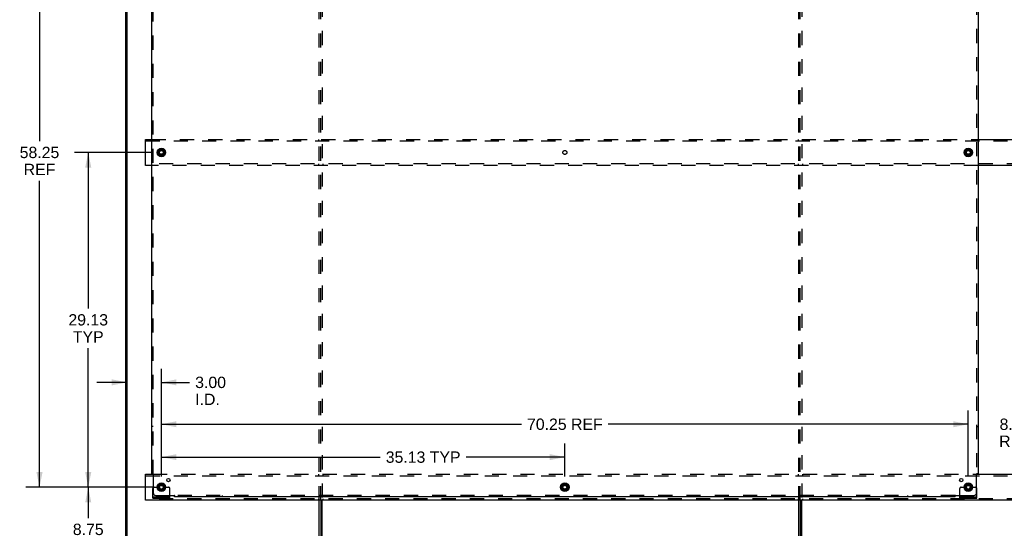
# Model space of a CAD drawing. Header units: inches. Extents: x 0 to 224, y 0 to 145.
# Tile 11 of 41: x 54 to 140, y 52 to 96. Entities that reach past the tile are written whole.
import ezdxf

# ---------------------------------------------------------------- set-up
doc = ezdxf.new("R2010")
doc.units = ezdxf.units.IN
doc.header["$LTSCALE"] = 12.302632
doc.header["$MEASUREMENT"] = 0
doc.linetypes.add('DOT', pattern=[0.2, 0.1, -0.1])
doc.linetypes.add('HIDDEN', pattern=[0.2, 0.1, -0.1])
doc.layers.get('0').update_dxf_attribs({"linetype": 'CONTINUOUS'})
for name, color, linetype in [('DEFAULT_2', 8, 'HIDDEN'), ('DIMENSIONS', 7, 'CONTINUOUS'), ('SUBPANELS', 7, 'CONTINUOUS')]:
    doc.layers.add(name, color=color, linetype=linetype)
doc.styles.get("Standard").update_dxf_attribs({"font": 'arial.ttf'})
doc.dimstyles.new('DIMSTYLE_1', dxfattribs={"dimtxt": 0.986842, "dimasz": 1.315789, "dimexe": 0.09, "dimexo": 0.07, "dimgap": 0.0375, "dimtad": 0, "dimtih": 1, "dimtoh": 1, "dimzin": 4, "dimdsep": 46, "dimtxsty": 'Standard', "dimblk": '_FILLED', "dimblk1": '_FILLED', "dimblk2": '_FILLED', "dimcen": 0.09, "dimadec": 3, "dimazin": 1, "dimtfac": 1, "dimtdec": 3, "dimtofl": 0, "dimtmove": 0, "dimatfit": 3, "dimldrblk": '_FILLED', "dimfxl": 0, "dimtolj": 1, "dimtzin": 4, "dimarcsym": 0})

# ---------------------------------------------------------------- blocks, each defined once
blk = doc.blocks.new('_FILLED')
at = {"color": 0, "linetype": 'ByBlock'}
blk.add_solid([(0, 0), (-1, 0.2), (-1, -0.2)], dxfattribs=at)
blk = doc.blocks.new('*D2')
at = {"layer": 'DIMENSIONS', "color": 2, "linetype": 'Continuous'}
for p, q in [((66.319, 56.345), (66.319, 62.088)), ((136.569, 56.345), (136.569, 62.088)), ((66.319, 60.904), (97.66, 60.904)), ((136.569, 60.904), (105.228, 60.904))]:
    blk.add_line(p, q, dxfattribs=at)
at = {"layer": 'DIMENSIONS', "color": 2, "linetype": 'Continuous', "xscale": 1.3157894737, "yscale": 1.3157894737, "zscale": 1.3157894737, "rotation": 180}
blk.add_blockref('_FILLED', (66.319, 60.904), dxfattribs=at)
at = {"layer": 'DIMENSIONS', "color": 2, "linetype": 'Continuous', "xscale": 1.3157894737, "yscale": 1.3157894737, "zscale": 1.3157894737}
blk.add_blockref('_FILLED', (136.569, 60.904), dxfattribs=at)
at = {"layer": 'DIMENSIONS', "color": 2, "linetype": 'Continuous', "insert": (101.444, 61.397), "char_height": 0.9868, "width": 6.58139, "attachment_point": 2, "line_spacing_factor": 0.9}
blk.add_mtext('70.25 REF', dxfattribs=at)
blk = doc.blocks.new('*D3')
at = {"layer": 'DIMENSIONS', "color": 2, "linetype": 'Continuous'}
for p, q in [((66.319, 56.345), (66.319, 59.226)), ((101.444, 56.345), (101.444, 59.226)), ((66.319, 58.042), (85.362, 58.042)), ((101.444, 58.042), (92.853, 58.042))]:
    blk.add_line(p, q, dxfattribs=at)
at = {"layer": 'DIMENSIONS', "color": 2, "linetype": 'Continuous', "xscale": 1.3157894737, "yscale": 1.3157894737, "zscale": 1.3157894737, "rotation": 180}
blk.add_blockref('_FILLED', (66.319, 58.042), dxfattribs=at)
at = {"layer": 'DIMENSIONS', "color": 2, "linetype": 'Continuous', "xscale": 1.3157894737, "yscale": 1.3157894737, "zscale": 1.3157894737}
blk.add_blockref('_FILLED', (101.444, 58.042), dxfattribs=at)
at = {"layer": 'DIMENSIONS', "color": 2, "linetype": 'Continuous', "insert": (89.108, 58.535), "char_height": 0.9868, "width": 6.50435, "attachment_point": 2, "line_spacing_factor": 0.9}
blk.add_mtext('35.13 TYP', dxfattribs=at)
blk = doc.blocks.new('*D4')
at = {"layer": 'DIMENSIONS', "color": 2, "linetype": 'Continuous'}
for p, q in [((65.398, 84.549), (58.768, 84.549)), ((59.952, 84.549), (59.952, 70.973)), ((59.952, 55.424), (59.952, 67.519)), ((65.398, 55.424), (58.768, 55.424))]:
    blk.add_line(p, q, dxfattribs=at)
at = {"layer": 'DIMENSIONS', "color": 2, "linetype": 'Continuous', "xscale": 1.3157894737, "yscale": 1.3157894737, "zscale": 1.3157894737}
for p, rotation in [((59.952, 84.549), 90), ((59.952, 55.424), 270)]:
    blk.add_blockref('_FILLED', p, dxfattribs=dict(at, rotation=rotation))
at = {"layer": 'DIMENSIONS', "color": 2, "linetype": 'Continuous', "insert": (59.952, 70.48), "char_height": 0.9868, "width": 3.44844, "attachment_point": 2, "line_spacing_factor": 0.9}
blk.add_mtext('29.13\\PTYP', dxfattribs=at)
blk = doc.blocks.new('*D5')
at = {"layer": 'DIMENSIONS', "color": 2, "linetype": 'Continuous'}
for p, q in [((65.563, 113.674), (54.525, 113.674)), ((55.709, 113.674), (55.709, 85.536)), ((55.709, 55.424), (55.709, 82.082)), ((65.563, 55.424), (54.525, 55.424))]:
    blk.add_line(p, q, dxfattribs=at)
at = {"layer": 'DIMENSIONS', "color": 2, "linetype": 'Continuous', "xscale": 1.3157894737, "yscale": 1.3157894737, "zscale": 1.3157894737}
for p, rotation in [((55.709, 113.674), 90), ((55.709, 55.424), 270)]:
    blk.add_blockref('_FILLED', p, dxfattribs=dict(at, rotation=rotation))
at = {"layer": 'DIMENSIONS', "color": 2, "linetype": 'Continuous', "insert": (55.709, 85.042), "char_height": 0.9868, "width": 3.44844, "attachment_point": 2, "line_spacing_factor": 0.9}
blk.add_mtext('58.25\\PREF', dxfattribs=at)
blk = doc.blocks.new('*D9')
at = {"layer": 'DIMENSIONS', "color": 2, "linetype": 'Continuous'}
for p, q in [((65.398, 55.424), (58.768, 55.424)), ((59.952, 55.424), (59.952, 52.744)), ((59.952, 46.674), (59.952, 49.29)), ((62.335, 46.674), (58.768, 46.674))]:
    blk.add_line(p, q, dxfattribs=at)
at = {"layer": 'DIMENSIONS', "color": 2, "linetype": 'Continuous', "xscale": 1.3157894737, "yscale": 1.3157894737, "zscale": 1.3157894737}
for p, rotation in [((59.952, 55.424), 90), ((59.952, 46.674), 270)]:
    blk.add_blockref('_FILLED', p, dxfattribs=dict(at, rotation=rotation))
at = {"layer": 'DIMENSIONS', "color": 2, "linetype": 'Continuous', "insert": (59.952, 52.251), "char_height": 0.9868, "width": 2.68172, "attachment_point": 2, "line_spacing_factor": 0.9}
blk.add_mtext('8.75\\PI.D.', dxfattribs=at)
blk = doc.blocks.new('*D10')
at = {"layer": 'DIMENSIONS', "color": 2, "linetype": 'Continuous'}
for p, q in [((66.319, 56.345), (66.319, 65.73)), ((63.319, 64.546), (60.687, 64.546)), ((66.319, 64.546), (68.768, 64.546))]:
    blk.add_line(p, q, dxfattribs=at)
at = {"layer": 'DIMENSIONS', "color": 2, "linetype": 'Continuous', "xscale": 1.3157894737, "yscale": 1.3157894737, "zscale": 1.3157894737}
blk.add_blockref('_FILLED', (63.319, 64.546), dxfattribs=at)
at = {"layer": 'DIMENSIONS', "color": 2, "linetype": 'Continuous', "xscale": 1.3157894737, "yscale": 1.3157894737, "zscale": 1.3157894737, "rotation": 180}
blk.add_blockref('_FILLED', (66.319, 64.546), dxfattribs=at)
at = {"layer": 'DIMENSIONS', "color": 2, "linetype": 'Continuous', "insert": (69.262, 65.039), "char_height": 0.9868, "width": 2.68172, "attachment_point": 1, "line_spacing_factor": 0.9}
blk.add_mtext('3.00\\PI.D.', dxfattribs=at)
blk = doc.blocks.new('*D11')
at = {"layer": 'DIMENSIONS', "color": 2, "linetype": 'Continuous'}
for p, q in [((136.569, 56.345), (136.569, 62.088)), ((144.694, 56.345), (144.694, 62.088)), ((136.569, 60.904), (133.937, 60.904)), ((144.694, 60.904), (147.325, 60.904))]:
    blk.add_line(p, q, dxfattribs=at)
at = {"layer": 'DIMENSIONS', "color": 2, "linetype": 'Continuous', "xscale": 1.3157894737, "yscale": 1.3157894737, "zscale": 1.3157894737}
blk.add_blockref('_FILLED', (136.569, 60.904), dxfattribs=at)
at = {"layer": 'DIMENSIONS', "color": 2, "linetype": 'Continuous', "xscale": 1.3157894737, "yscale": 1.3157894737, "zscale": 1.3157894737, "rotation": 180}
blk.add_blockref('_FILLED', (144.694, 60.904), dxfattribs=at)
at = {"layer": 'DIMENSIONS', "color": 2, "linetype": 'Continuous', "insert": (140.631, 61.397), "char_height": 0.9868, "width": 2.75142, "attachment_point": 2, "line_spacing_factor": 0.9}
blk.add_mtext('8.13\\PREF', dxfattribs=at)

msp = doc.modelspace()

# ---------------------------------------------------------------- linework, layer by layer
at = {"color": 7, "linetype": 'Continuous'}
for p, q in [((63.194, 118.424), (63.194, 46.674)), ((63.319, 118.424), (63.319, 46.674)), ((64.944, 83.424), (64.944, 85.674)), ((64.944, 85.674), (65.475, 85.674)), ((66.046, 84.712), (66.314, 84.866)), ((66.324, 84.866), (66.591, 84.712)), ((136.296, 84.712), (136.564, 84.866)), ((136.574, 84.866), (136.841, 84.712)), ((137.412, 85.674), (143.85, 85.674)), ((66.041, 84.703), (66.041, 84.394)), ((66.314, 84.231), (66.046, 84.386)), ((66.591, 84.386), (66.324, 84.231)), ((66.596, 84.703), (66.596, 84.394)), ((136.291, 84.703), (136.291, 84.394)), ((136.564, 84.231), (136.296, 84.386)), ((136.841, 84.386), (136.574, 84.231)), ((136.846, 84.703), (136.846, 84.394)), ((65.475, 83.424), (64.944, 83.424)), ((143.85, 83.424), (137.412, 83.424)), ((64.944, 54.299), (64.944, 56.549)), ((64.944, 56.549), (65.595, 56.549)), ((66.046, 55.587), (66.314, 55.741)), ((66.324, 55.741), (66.591, 55.587)), ((101.171, 55.587), (101.439, 55.741)), ((101.449, 55.741), (101.716, 55.587)), ((136.296, 55.587), (136.564, 55.741)), ((136.574, 55.741), (136.841, 55.587)), ((137.292, 56.549), (143.97, 56.549)), ((66.041, 55.578), (66.041, 55.269)), ((66.314, 55.106), (66.046, 55.261)), ((66.591, 55.261), (66.324, 55.106)), ((66.596, 55.578), (66.596, 55.269)), ((101.166, 55.578), (101.166, 55.269)), ((101.439, 55.106), (101.171, 55.261)), ((101.716, 55.261), (101.449, 55.106)), ((101.721, 55.578), (101.721, 55.269)), ((136.291, 55.578), (136.291, 55.269)), ((136.564, 55.106), (136.296, 55.261)), ((136.841, 55.261), (136.574, 55.106)), ((136.846, 55.578), (136.846, 55.269)), ((178.069, 54.299), (64.944, 54.299)), ((65.569, 54.476), (65.569, 54.58)), ((65.569, 54.476), (67.069, 54.476)), ((67.069, 54.476), (67.069, 54.58)), ((80.069, 46.674), (80.069, 54.299)), ((80.194, 54.299), (80.194, 46.674)), ((121.944, 54.299), (121.944, 46.674)), ((135.819, 54.476), (135.819, 54.58)), ((135.819, 54.476), (137.319, 54.476)), ((137.319, 54.476), (137.319, 54.58))]:
    msp.add_line(p, q, dxfattribs=at)
at = {"color": 3, "linetype": 'Continuous'}
for p, q in [((65.569, 54.58), (65.569, 55.299)), ((137.319, 54.58), (137.319, 55.299)), ((65.569, 54.58), (67.069, 54.58)), ((67.069, 54.58), (67.069, 54.705)), ((80.319, 46.674), (80.319, 54.299)), ((121.819, 46.674), (121.819, 54.299)), ((122.069, 46.674), (122.069, 54.299)), ((135.819, 54.58), (135.819, 54.705)), ((135.819, 54.58), (137.319, 54.58))]:
    msp.add_line(p, q, dxfattribs=at)
at = {"color": 7, "linetype": 'Continuous'}
for centre, radius in [((66.319, 84.549), 0.372), ((66.319, 84.549), 0.356), ((136.569, 84.549), 0.372), ((136.569, 84.549), 0.356), ((66.319, 84.549), 0.204), ((66.319, 84.549), 0.188), ((136.569, 84.549), 0.204), ((136.569, 84.549), 0.188), ((66.319, 55.424), 0.372), ((66.319, 55.424), 0.356), ((101.444, 55.424), 0.372), ((101.444, 55.424), 0.356), ((136.569, 55.424), 0.372), ((136.569, 55.424), 0.356), ((66.319, 55.424), 0.204), ((66.319, 55.424), 0.188), ((101.444, 55.424), 0.204), ((101.444, 55.424), 0.188), ((136.569, 55.424), 0.204), ((136.569, 55.424), 0.188)]:
    msp.add_circle(centre, radius, dxfattribs=at)
for centre, start, end in [((66.319, 84.858), 60, 120), ((136.569, 84.858), 60, 120), ((66.051, 84.703), 120, 180), ((66.051, 84.394), 180.01128, 239.98796), ((66.319, 84.24), 240.01171, 299.98732), ((66.586, 84.703), 0.01128, 59.98796), ((66.586, 84.394), 300.01085, 360), ((136.301, 84.703), 120, 180), ((136.301, 84.394), 180.01128, 239.98796), ((136.569, 84.24), 240.01171, 299.98732), ((136.836, 84.703), 0.01128, 60), ((136.836, 84.394), 300.01085, 360), ((66.319, 55.733), 60.01171, 120), ((101.444, 55.733), 60.01171, 120), ((136.569, 55.733), 60.01171, 120), ((66.051, 55.578), 120, 180), ((66.051, 55.269), 180.01128, 240), ((66.319, 55.115), 240, 300), ((66.586, 55.578), 0.01128, 59.98796), ((66.586, 55.269), 300, 360), ((101.176, 55.578), 120, 180), ((101.176, 55.269), 180.01128, 240), ((101.444, 55.115), 240, 299.98732), ((101.711, 55.578), 0.01128, 59.98796), ((101.711, 55.269), 300, 360), ((136.301, 55.578), 120, 180), ((136.301, 55.269), 180.01128, 240), ((136.569, 55.115), 240, 300), ((136.836, 55.578), 0.01128, 59.98796), ((136.836, 55.269), 300, 360)]:
    msp.add_arc(centre, 0.01, start, end, dxfattribs=at)
at = {"color": 3, "linetype": 'Continuous'}
for centre, start, end in [((65.694, 55.299), 138.70205, 180), ((137.194, 55.299), 0, 41.29795)]:
    msp.add_arc(centre, 0.125, start, end, dxfattribs=at)
at = {"layer": 'DEFAULT_2', "color": 8, "linetype": 'HIDDEN'}
for p, q in [((80.069, 54.299), (80.069, 114.799)), ((80.194, 54.299), (80.194, 114.799)), ((80.319, 114.799), (80.319, 54.299)), ((121.819, 54.299), (121.819, 114.799)), ((121.944, 54.299), (121.944, 114.799)), ((122.069, 114.799), (122.069, 54.299)), ((64.944, 85.549), (178.069, 85.549)), ((65.475, 85.674), (137.412, 85.674)), ((80.006, 85.674), (80.006, 85.549)), ((80.381, 85.674), (80.381, 85.549)), ((121.756, 85.674), (121.756, 85.549)), ((122.131, 85.674), (122.131, 85.549)), ((178.069, 83.549), (64.944, 83.549)), ((137.412, 83.424), (65.475, 83.424)), ((80.006, 83.549), (80.006, 83.424)), ((80.381, 83.549), (80.381, 83.424)), ((121.756, 83.549), (121.756, 83.424)), ((122.131, 83.549), (122.131, 83.424)), ((64.944, 56.424), (178.069, 56.424)), ((65.595, 56.549), (137.292, 56.549)), ((80.006, 56.549), (80.006, 56.424)), ((80.381, 56.549), (80.381, 56.424)), ((121.756, 56.549), (121.756, 56.424)), ((122.131, 56.549), (122.131, 56.424)), ((65.694, 55.424), (65.783, 55.424)), ((65.783, 55.424), (65.844, 55.424)), ((65.844, 55.424), (66.144, 55.424)), ((66.494, 55.424), (66.944, 55.424)), ((67.069, 54.705), (67.069, 55.299)), ((135.819, 54.705), (135.819, 55.299)), ((135.944, 55.424), (136.033, 55.424)), ((136.033, 55.424), (136.094, 55.424)), ((136.094, 55.424), (136.394, 55.424)), ((136.744, 55.424), (137.194, 55.424)), ((178.069, 54.424), (64.944, 54.424)), ((65.816, 54.476), (65.816, 54.58)), ((66.072, 54.476), (66.072, 54.58)), ((66.566, 54.476), (66.566, 54.58)), ((66.822, 54.476), (66.822, 54.58)), ((80.006, 54.424), (80.006, 54.299)), ((80.381, 54.424), (80.381, 54.299)), ((121.756, 54.424), (121.756, 54.299)), ((122.131, 54.424), (122.131, 54.299)), ((136.066, 54.476), (136.066, 54.58)), ((136.322, 54.476), (136.322, 54.58)), ((136.816, 54.476), (136.816, 54.58)), ((137.072, 54.476), (137.072, 54.58))]:
    msp.add_line(p, q, dxfattribs=at)
for centre, radius in [((66.319, 84.549), 0.312), ((136.569, 84.549), 0.312), ((66.319, 84.549), 0.183), ((66.319, 84.549), 0.165), ((136.569, 84.549), 0.183), ((136.569, 84.549), 0.165), ((66.319, 55.424), 0.312), ((101.444, 55.424), 0.312), ((136.569, 55.424), 0.312), ((66.319, 55.424), 0.183), ((66.319, 55.424), 0.165), ((101.444, 55.424), 0.183), ((101.444, 55.424), 0.165), ((136.569, 55.424), 0.183), ((136.569, 55.424), 0.165)]:
    msp.add_circle(centre, radius, dxfattribs=at)
at = {"layer": 'DEFAULT_2', "color": 8, "linetype": 'DOT'}
for centre in [(66.319, 84.549), (101.444, 84.549), (136.569, 84.549), (66.319, 55.424), (101.444, 55.424), (136.569, 55.424)]:
    msp.add_circle(centre, 0.17, dxfattribs=at)
at = {"layer": 'DEFAULT_2', "color": 8, "linetype": 'HIDDEN'}
for centre, radius, start, end in [((65.694, 55.299), 0.125, 90, 138.70205), ((66.319, 55.424), 0.175, 180, 360), ((66.944, 55.299), 0.125, 0, 90), ((135.944, 55.299), 0.125, 90, 180), ((136.569, 55.424), 0.175, 180, 360), ((137.194, 55.299), 0.125, 41.29795, 90)]:
    msp.add_arc(centre, radius, start, end, dxfattribs=at)
at = {"layer": 'SUBPANELS', "color": 3, "linetype": 'Continuous'}
for p, q in [((65.475, 56.58), (65.475, 112.518)), ((137.412, 112.518), (137.412, 56.58)), ((65.475, 56.58), (65.561, 56.58)), ((137.412, 56.58), (137.326, 56.58)), ((65.581, 56.563), (65.588, 56.556)), ((65.6, 56.545), (65.6, 54.955)), ((137.287, 54.955), (137.287, 56.545)), ((65.85, 54.705), (67.44, 54.705)), ((67.475, 54.58), (67.475, 54.667)), ((135.412, 54.58), (67.475, 54.58)), ((135.412, 54.58), (135.412, 54.667)), ((135.429, 54.686), (135.437, 54.694)), ((135.448, 54.705), (137.037, 54.705))]:
    msp.add_line(p, q, dxfattribs=at)
at = {"layer": 'SUBPANELS', "color": 8, "linetype": 'HIDDEN'}
for p, q in [((65.6, 56.58), (65.6, 112.518)), ((137.287, 112.518), (137.287, 56.58)), ((65.6, 60.705), (65.475, 60.705)), ((137.287, 60.705), (137.412, 60.705)), ((65.561, 56.58), (65.641, 56.58)), ((137.247, 56.58), (137.326, 56.58)), ((67.475, 54.667), (67.475, 54.746)), ((135.412, 54.705), (67.475, 54.705)), ((71.6, 54.705), (71.6, 54.58)), ((131.287, 54.705), (131.287, 54.58)), ((135.412, 54.667), (135.412, 54.746))]:
    msp.add_line(p, q, dxfattribs=at)
at = {"layer": 'SUBPANELS', "color": 3, "linetype": 'Continuous'}
for points in [[(65.561, 56.58), (65.564, 56.578), (65.566, 56.577), (65.568, 56.575), (65.57, 56.573), (65.572, 56.571), (65.574, 56.57), (65.576, 56.568), (65.578, 56.566), (65.58, 56.565), (65.581, 56.563)], [(137.326, 56.58), (137.323, 56.578), (137.321, 56.577), (137.319, 56.575), (137.317, 56.573), (137.315, 56.571), (137.313, 56.57), (137.311, 56.568), (137.309, 56.566), (137.308, 56.565), (137.306, 56.563), (137.301, 56.558)], [(65.588, 56.556), (65.59, 56.554), (65.592, 56.552), (65.594, 56.55), (65.596, 56.548), (65.598, 56.546), (65.6, 56.545)], [(137.301, 56.558), (137.299, 56.556), (137.297, 56.554), (137.295, 56.552), (137.293, 56.55), (137.291, 56.548), (137.289, 56.546), (137.287, 56.545)], [(67.453, 54.692), (67.451, 54.694), (67.449, 54.696), (67.447, 54.698), (67.445, 54.7), (67.443, 54.702), (67.441, 54.704), (67.44, 54.705)], [(67.475, 54.667), (67.473, 54.669), (67.471, 54.671), (67.47, 54.674), (67.468, 54.676), (67.466, 54.678), (67.464, 54.68), (67.463, 54.681), (67.461, 54.683), (67.46, 54.685), (67.458, 54.686), (67.453, 54.692)], [(135.412, 54.667), (135.414, 54.669), (135.416, 54.671), (135.418, 54.674), (135.419, 54.676), (135.421, 54.678), (135.423, 54.68), (135.424, 54.681), (135.426, 54.683), (135.428, 54.685), (135.429, 54.686)], [(135.437, 54.694), (135.439, 54.696), (135.441, 54.698), (135.443, 54.7), (135.444, 54.702), (135.446, 54.704), (135.448, 54.705)]]:
    msp.add_lwpolyline(points, dxfattribs=at)
at = {"layer": 'SUBPANELS', "color": 8, "linetype": 'HIDDEN'}
for points in [[(65.641, 56.58), (65.64, 56.578), (65.639, 56.577), (65.638, 56.575), (65.638, 56.573), (65.636, 56.572), (65.635, 56.57), (65.634, 56.569), (65.632, 56.567), (65.631, 56.566), (65.629, 56.564), (65.627, 56.563), (65.625, 56.562), (65.623, 56.56), (65.621, 56.559), (65.619, 56.558)], [(137.247, 56.58), (137.247, 56.578), (137.248, 56.577), (137.249, 56.575), (137.25, 56.573), (137.251, 56.572), (137.252, 56.57), (137.253, 56.569), (137.255, 56.567), (137.257, 56.566), (137.258, 56.564), (137.26, 56.563), (137.262, 56.562), (137.264, 56.56), (137.266, 56.559), (137.268, 56.558), (137.273, 56.555)], [(65.619, 56.558), (65.615, 56.555), (65.612, 56.554), (65.61, 56.552), (65.608, 56.551), (65.605, 56.549), (65.603, 56.548), (65.602, 56.546), (65.6, 56.545)], [(137.273, 56.555), (137.275, 56.554), (137.277, 56.552), (137.28, 56.551), (137.282, 56.549), (137.284, 56.548), (137.286, 56.546), (137.287, 56.545)], [(67.45, 54.72), (67.448, 54.718), (67.447, 54.715), (67.445, 54.713), (67.444, 54.711), (67.442, 54.709), (67.441, 54.707), (67.44, 54.705)], [(67.475, 54.746), (67.473, 54.745), (67.471, 54.745), (67.47, 54.744), (67.468, 54.743), (67.467, 54.742), (67.465, 54.741), (67.463, 54.739), (67.462, 54.738), (67.461, 54.736), (67.459, 54.734), (67.458, 54.733), (67.456, 54.731), (67.455, 54.729), (67.454, 54.727), (67.452, 54.725), (67.45, 54.72)], [(135.412, 54.746), (135.414, 54.745), (135.416, 54.745), (135.418, 54.744), (135.419, 54.743), (135.421, 54.742), (135.422, 54.741), (135.424, 54.739), (135.425, 54.738), (135.427, 54.736), (135.428, 54.734), (135.43, 54.733), (135.431, 54.731), (135.432, 54.729), (135.433, 54.727), (135.435, 54.725)], [(135.435, 54.725), (135.438, 54.72), (135.439, 54.718), (135.44, 54.715), (135.442, 54.713), (135.443, 54.711), (135.445, 54.709), (135.446, 54.707), (135.448, 54.705)]]:
    msp.add_lwpolyline(points, dxfattribs=at)
for centre in [(66.319, 84.549), (136.569, 84.549), (66.319, 55.424), (101.444, 55.424), (136.569, 55.424)]:
    msp.add_circle(centre, 0.25, dxfattribs=at)
at = {"layer": 'SUBPANELS', "color": 3, "linetype": 'Continuous'}
for centre in [(66.937, 56.043), (135.95, 56.043)]:
    msp.add_circle(centre, 0.141, dxfattribs=at)
for centre, start, end in [((65.85, 54.955), 180, 270), ((137.037, 54.955), 270, 360)]:
    msp.add_arc(centre, 0.25, start, end, dxfattribs=at)

# ---------------------------------------------------------------- dimensions: what is measured, and where the dimension line sits
at = {"layer": 'DIMENSIONS', "color": 2, "linetype": 'Continuous'}
for base, p1, p2, angle, text, picture, middle in [((55.709, 113.674), (65.633, 55.424), (65.633, 113.674), 90, '<>\\PREF', '*D5', (55.709, 83.809)), ((59.951868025, 55.423931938), (65.467587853, 84.548931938), (65.467587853, 55.423931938), 270, '<>\\PTYP', '*D4', (59.951868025, 69.246300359)), ((136.568640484, 60.903639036), (144.693640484, 56.274984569), (136.568640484, 56.274984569), 180, '<>\\PREF', '*D11', (140.631140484, 60.163507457)), ((66.318640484, 58.041579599), (101.443640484, 56.274984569), (66.318640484, 56.274984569), 180, '<> TYP', '*D3', (89.107572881, 58.041579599)), ((59.952, 55.424), (62.405, 46.674), (65.468, 55.424), 90, '<>\\PI.D.', '*D9', (59.952, 51.017))]:
    dim = msp.add_linear_dim(base=base, p1=p1, p2=p2, angle=angle, text=text, dimstyle='DIMSTYLE_1', dxfattribs=at)
    dim.commit()
    dim.dimension.update_dxf_attribs({"geometry": picture, "text_midpoint": middle, "dimtype": 160})
for base, p1, p2, text, picture, middle in [((66.319, 64.546), (63.319, 46.674), (66.319, 56.275), '<>\\PI.D.', '*D10', (70.602, 63.806)), ((136.569, 60.904), (66.319, 56.275), (136.569, 56.275), '<> REF', '*D2', (101.444, 60.904))]:
    dim = msp.add_linear_dim(base=base, p1=p1, p2=p2, text=text, dimstyle='DIMSTYLE_1', dxfattribs=at)
    dim.commit()
    dim.dimension.update_dxf_attribs({"geometry": picture, "text_midpoint": middle, "dimtype": 160})

doc.saveas('drawing.dxf')
